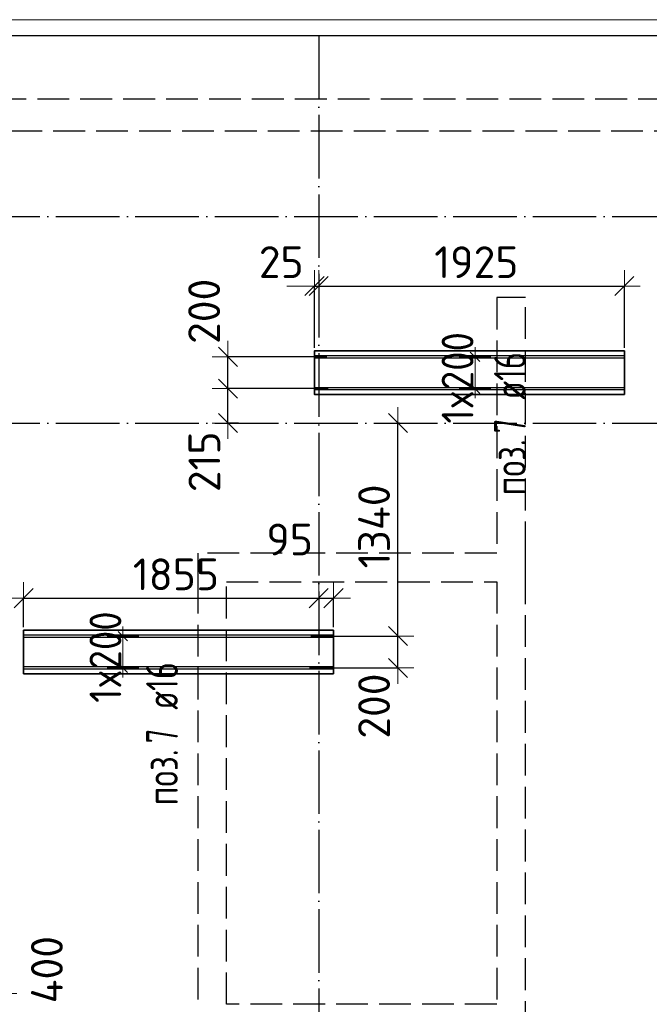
# Model space of a CAD drawing. Header units: millimetres. Extents: x 13527 to 139154, y -122592 to 61893.
# Tile 68 of 128: x 104979 to 108940, y -19760 to -13560. Entities that reach past the tile are written whole.
import ezdxf

# ---------------------------------------------------------------- set-up
doc = ezdxf.new("R2010")
doc.units = ezdxf.units.MM
doc.header["$PDMODE"] = 65
for name, pattern in [('______11', [500, 400, -50, 0, -50]), ('______2', [270, 200, -70]), ('______5', [1100, 800, -100, 100, -100])]:
    doc.linetypes.add(name, pattern=pattern)
for name, color, linetype, lineweight in [('Standard', 7, 'Continuous', 25), ('Размерная линия_ общее_1', 7, 'Continuous', 13), ('Стена_ общее', 7, 'Continuous', 35), ('Фундамент_ общее', 7, 'Continuous', 35)]:
    doc.layers.add(name, color=color, linetype=linetype, lineweight=lineweight)
doc.layers.add('Арм.стержн. Доп. Арм. ниж.зоны Х', color=7, linetype='Continuous', lineweight=35, true_color=0xff1cff)
doc.layers.add('Осевая линия_ общее', color=7, linetype='______5', lineweight=13, true_color=0xa0a0a0)
doc.styles.add('ISOCPEUR', font='ISOCPEUR')
doc.dimstyles.new('DIMSTYLE_11', dxfattribs={"dimtxt": 200, "dimasz": 200, "dimexe": 0, "dimexo": 0, "dimgap": 100, "dimtad": 0, "dimdec": 0, "dimrnd": 5, "dimzin": 12, "dimdsep": 46, "dimtxsty": 'ISOCPEUR', "dimblk1": 'ALL_ML_STRICH', "dimblk2": 'ALL_ML_STRICH', "dimsah": 1, "dimcen": 0, "dimclrd": 7, "dimclre": 256, "dimclrt": 7, "dimadec": 0, "dimazin": 0, "dimtfac": 1, "dimtdec": 0, "dimtix": 1, "dimtmove": 2, "dimatfit": 3, "dimfxl": 0, "dimtvp": 1.2, "dimtzin": 0, "dimlwd": 0, "dimlwe": -3, "dimarcsym": 0})
doc.dimstyles.new('DIMSTYLE_8', dxfattribs={"dimtxt": 200, "dimasz": 200, "dimexe": 0, "dimexo": 0, "dimgap": 100, "dimtad": 2, "dimdec": 0, "dimrnd": 5, "dimzin": 12, "dimdsep": 46, "dimtxsty": 'ISOCPEUR', "dimblk1": 'ALL_ML_STRICH', "dimblk2": 'ALL_ML_STRICH', "dimsah": 1, "dimcen": 0, "dimclrd": 7, "dimclre": 256, "dimclrt": 7, "dimadec": 0, "dimazin": 0, "dimtfac": 1, "dimtdec": 0, "dimtix": 1, "dimtmove": 2, "dimatfit": 3, "dimfxl": 0, "dimtvp": 1.2, "dimtzin": 0, "dimlwd": 0, "dimlwe": -3, "dimarcsym": 0})
doc.dimstyles.new('DIMSTYLE_9', dxfattribs={"dimtxt": 200, "dimasz": 200, "dimexe": 0, "dimexo": 0, "dimgap": 100, "dimtad": 2, "dimdec": 0, "dimrnd": 5, "dimzin": 12, "dimdsep": 46, "dimtxsty": 'ISOCPEUR', "dimblk1": 'ALL_ML_STRICH', "dimblk2": 'ALL_ML_STRICH', "dimsah": 1, "dimcen": 0, "dimclrd": 7, "dimclre": 256, "dimclrt": 7, "dimadec": 0, "dimazin": 0, "dimtfac": 1, "dimtdec": 0, "dimtix": 1, "dimtmove": 2, "dimatfit": 3, "dimfxl": 0, "dimtzin": 0, "dimlwd": 0, "dimlwe": -3, "dimarcsym": 0})

# ---------------------------------------------------------------- blocks, each defined once
blk = doc.blocks.new('СЛОЖНЫЙ_ОБЪЕКТ_1')
at = {"layer": 'Стена_ общее', "color": 9, "linetype": '______2', "lineweight": -3, "true_color": 0xc7c7c7, "transparency": 33554687}
for p, q in [((110690, -14060), (102830, -14060)), ((103030, -14260), (110690, -14260)), ((107980, -15310), (107980, -16920)), ((108160, -15310), (107980, -15310)), ((108160, -16920), (108160, -15310)), ((106100, -16920), (106100, -17100)), ((107980, -16920), (106100, -16920)), ((108160, -17100), (108160, -16920)), ((106100, -17100), (106100, -19760)), ((106280, -17100), (107980, -17100)), ((106280, -19760), (106280, -17100)), ((107980, -17100), (107980, -19760)), ((108160, -19940), (108160, -17100)), ((107980, -19760), (106280, -19760))]:
    blk.add_line(p, q, dxfattribs=at)
blk = doc.blocks.new('ALL_ML_STRICH')
at = {"color": 0, "linetype": 'ByBlock', "lineweight": -2}
for p, q in [((0, -0.5), (0, 0.5)), ((-1, 0), (0.5, 0)), ((-0.3, -0.3), (0.3, 0.3))]:
    blk.add_line(p, q, dxfattribs=at)
blk = doc.blocks.new('*D158')
at = {"layer": 'DEFPOINTS', "color": 7, "linetype": 'Continuous', "lineweight": 13, "transparency": 33554687}
for p in [(106833.4, -15237.1), (106860, -15234.4), (106833.4, -15646)]:
    blk.add_point(p, dxfattribs=at)
at = {"layer": 'Размерная линия_ общее_1', "color": 253, "linetype": 'Continuous', "lineweight": -2, "true_color": 0xa0a0a0, "transparency": 33554687}
for p, q in [((106833.4, -15626), (106833.4, -15237.1)), ((106860, -15237.1), (106860, -15237.1))]:
    blk.add_line(p, q, dxfattribs=at)
at = {"layer": 'Размерная линия_ общее_1', "color": 7, "linetype": 'Continuous', "lineweight": -2, "transparency": 33554687}
blk.add_line((106833.4, -15237.1), (106860, -15237.1), dxfattribs=at)
at = {"layer": 'Размерная линия_ общее_1', "color": 7, "linetype": 'Continuous', "lineweight": 13, "transparency": 33554687, "xscale": 200, "yscale": 200, "zscale": 200}
blk.add_blockref('ALL_ML_STRICH', (106860, -15237.1), dxfattribs=at)
at = {"layer": 'Размерная линия_ общее_1', "color": 7, "linetype": 'Continuous', "lineweight": 13, "transparency": 33554687, "xscale": 200, "yscale": 200, "zscale": 200, "rotation": 180}
blk.add_blockref('ALL_ML_STRICH', (106833.4, -15237.1), dxfattribs=at)
at = {"layer": 'Размерная линия_ общее_1', "color": 7, "linetype": 'Continuous', "lineweight": 13, "transparency": 33554687, "insert": (106624.2, -15086.5), "char_height": 200, "width": 400, "attachment_point": 5, "style": 'ISOCPEUR'}
blk.add_mtext('\\A1;{25}', dxfattribs=at)
blk = doc.blocks.new('*D159')
at = {"layer": 'DEFPOINTS', "color": 7, "linetype": 'Continuous', "lineweight": 13, "transparency": 33554687}
for p in [(106860, -15234.4), (106860, -15237.1), (108783.4, -15646)]:
    blk.add_point(p, dxfattribs=at)
at = {"layer": 'Размерная линия_ общее_1', "color": 253, "linetype": 'Continuous', "lineweight": -2, "true_color": 0xa0a0a0, "transparency": 33554687}
for p, q in [((106860, -15237.1), (106860, -15237.1)), ((108783.4, -15626), (108783.4, -15237.1))]:
    blk.add_line(p, q, dxfattribs=at)
at = {"layer": 'Размерная линия_ общее_1', "color": 7, "linetype": 'Continuous', "lineweight": -2, "transparency": 33554687}
blk.add_line((106860, -15237.1), (108783.4, -15237.1), dxfattribs=at)
at = {"layer": 'Размерная линия_ общее_1', "color": 7, "linetype": 'Continuous', "lineweight": 13, "transparency": 33554687, "xscale": 200, "yscale": 200, "zscale": 200, "rotation": 180}
blk.add_blockref('ALL_ML_STRICH', (106860, -15237.1), dxfattribs=at)
at = {"layer": 'Размерная линия_ общее_1', "color": 7, "linetype": 'Continuous', "lineweight": 13, "transparency": 33554687, "xscale": 200, "yscale": 200, "zscale": 200}
blk.add_blockref('ALL_ML_STRICH', (108783.4, -15237.1), dxfattribs=at)
at = {"layer": 'Размерная линия_ общее_1', "color": 7, "linetype": 'Continuous', "lineweight": 13, "transparency": 33554687, "insert": (107851.7, -15087.1), "char_height": 200, "width": 800, "attachment_point": 5, "style": 'ISOCPEUR'}
blk.add_mtext('\\A1;{1925}', dxfattribs=at)
blk = doc.blocks.new('*D160')
at = {"layer": 'DEFPOINTS', "color": 7, "linetype": 'Continuous', "lineweight": 13, "transparency": 33554687}
for p in [(105002.9, -17202.5), (106860, -17197), (105002.9, -17404.6)]:
    blk.add_point(p, dxfattribs=at)
at = {"layer": 'Размерная линия_ общее_1', "color": 253, "linetype": 'Continuous', "lineweight": -2, "true_color": 0xa0a0a0, "transparency": 33554687}
for p, q in [((105002.9, -17384.6), (105002.9, -17202.5)), ((106860, -17177), (106860, -17202.5))]:
    blk.add_line(p, q, dxfattribs=at)
at = {"layer": 'Размерная линия_ общее_1', "color": 7, "linetype": 'Continuous', "lineweight": -2, "transparency": 33554687}
blk.add_line((105002.9, -17202.5), (106860, -17202.5), dxfattribs=at)
at = {"layer": 'Размерная линия_ общее_1', "color": 7, "linetype": 'Continuous', "lineweight": 13, "transparency": 33554687, "xscale": 200, "yscale": 200, "zscale": 200, "rotation": 180}
blk.add_blockref('ALL_ML_STRICH', (105002.9, -17202.5), dxfattribs=at)
at = {"layer": 'Размерная линия_ общее_1', "color": 7, "linetype": 'Continuous', "lineweight": 13, "transparency": 33554687, "xscale": 200, "yscale": 200, "zscale": 200}
blk.add_blockref('ALL_ML_STRICH', (106860, -17202.5), dxfattribs=at)
at = {"layer": 'Размерная линия_ общее_1', "color": 7, "linetype": 'Continuous', "lineweight": 13, "transparency": 33554687, "insert": (105961.5, -17052.5), "char_height": 200, "width": 800, "attachment_point": 5, "style": 'ISOCPEUR'}
blk.add_mtext('\\A1;{1855}', dxfattribs=at)
blk = doc.blocks.new('*D161')
at = {"layer": 'DEFPOINTS', "color": 7, "linetype": 'Continuous', "lineweight": 13, "transparency": 33554687}
for p in [(106860, -17197), (106860, -17202.5), (106952.9, -17404.6)]:
    blk.add_point(p, dxfattribs=at)
at = {"layer": 'Размерная линия_ общее_1', "color": 253, "linetype": 'Continuous', "lineweight": -2, "true_color": 0xa0a0a0, "transparency": 33554687}
for p, q in [((106860, -17177), (106860, -17202.5)), ((106952.9, -17384.6), (106952.9, -17202.5))]:
    blk.add_line(p, q, dxfattribs=at)
at = {"layer": 'Размерная линия_ общее_1', "color": 7, "linetype": 'Continuous', "lineweight": -2, "transparency": 33554687}
blk.add_line((106860, -17202.5), (106952.9, -17202.5), dxfattribs=at)
at = {"layer": 'Размерная линия_ общее_1', "color": 7, "linetype": 'Continuous', "lineweight": 13, "transparency": 33554687, "xscale": 200, "yscale": 200, "zscale": 200}
blk.add_blockref('ALL_ML_STRICH', (106952.9, -17202.5), dxfattribs=at)
at = {"layer": 'Размерная линия_ общее_1', "color": 7, "linetype": 'Continuous', "lineweight": 13, "transparency": 33554687, "xscale": 200, "yscale": 200, "zscale": 200, "rotation": 180}
blk.add_blockref('ALL_ML_STRICH', (106860, -17202.5), dxfattribs=at)
at = {"layer": 'Размерная линия_ общее_1', "color": 7, "linetype": 'Continuous', "lineweight": 13, "transparency": 33554687, "insert": (106677.2, -16833), "char_height": 200, "width": 400, "attachment_point": 5, "style": 'ISOCPEUR'}
blk.add_mtext('\\A1;{95}', dxfattribs=at)
blk = doc.blocks.new('*D162')
at = {"layer": 'DEFPOINTS', "color": 7, "linetype": 'Continuous', "lineweight": 13, "transparency": 33554687}
for p in [(106789.4, -17441.6), (106782.8, -17641.6), (107358.2, -17641.6)]:
    blk.add_point(p, dxfattribs=at)
at = {"layer": 'Размерная линия_ общее_1', "color": 253, "linetype": 'Continuous', "lineweight": -2, "true_color": 0xa0a0a0, "transparency": 33554687}
for p, q in [((106809.4, -17441.6), (107358.2, -17441.6)), ((106802.8, -17641.6), (107358.2, -17641.6))]:
    blk.add_line(p, q, dxfattribs=at)
at = {"layer": 'Размерная линия_ общее_1', "color": 7, "linetype": 'Continuous', "lineweight": -2, "transparency": 33554687}
blk.add_line((107358.2, -17641.6), (107358.2, -17441.6), dxfattribs=at)
at = {"layer": 'Размерная линия_ общее_1', "color": 7, "linetype": 'Continuous', "lineweight": 13, "transparency": 33554687, "xscale": 200, "yscale": 200, "zscale": 200}
for p, rotation in [((107358.2, -17441.6), 90), ((107358.2, -17641.6), 270)]:
    blk.add_blockref('ALL_ML_STRICH', p, dxfattribs=dict(at, rotation=rotation))
at = {"layer": 'Размерная линия_ общее_1', "color": 7, "linetype": 'Continuous', "lineweight": 13, "transparency": 33554687, "insert": (107208.2, -17882.3), "char_height": 200, "width": 600, "attachment_point": 5, "rotation": 90, "style": 'ISOCPEUR'}
blk.add_mtext('\\A1;{200}', dxfattribs=at)
blk = doc.blocks.new('*D163')
at = {"layer": 'DEFPOINTS', "color": 7, "linetype": 'Continuous', "lineweight": 13, "transparency": 33554687}
for p in [(107347.5, -16100), (106789.4, -17441.6), (107358.2, -17441.6)]:
    blk.add_point(p, dxfattribs=at)
at = {"layer": 'Размерная линия_ общее_1', "color": 253, "linetype": 'Continuous', "lineweight": -2, "true_color": 0xa0a0a0, "transparency": 33554687}
for p, q in [((107367.5, -16100), (107358.2, -16100)), ((106809.4, -17441.6), (107358.2, -17441.6))]:
    blk.add_line(p, q, dxfattribs=at)
at = {"layer": 'Размерная линия_ общее_1', "color": 7, "linetype": 'Continuous', "lineweight": -2, "transparency": 33554687}
blk.add_line((107358.2, -17441.6), (107358.2, -16100), dxfattribs=at)
at = {"layer": 'Размерная линия_ общее_1', "color": 7, "linetype": 'Continuous', "lineweight": 13, "transparency": 33554687, "xscale": 200, "yscale": 200, "zscale": 200}
for p, rotation in [((107358.2, -16100), 90), ((107358.2, -17441.6), 270)]:
    blk.add_blockref('ALL_ML_STRICH', p, dxfattribs=dict(at, rotation=rotation))
at = {"layer": 'Размерная линия_ общее_1', "color": 7, "linetype": 'Continuous', "lineweight": 13, "transparency": 33554687, "insert": (107208.2, -16750.8), "char_height": 200, "width": 800, "attachment_point": 5, "rotation": 90, "style": 'ISOCPEUR'}
blk.add_mtext('\\A1;{1340}', dxfattribs=at)
blk = doc.blocks.new('*D164')
at = {"layer": 'DEFPOINTS', "color": 7, "linetype": 'Continuous', "lineweight": 13, "transparency": 33554687}
for p in [(106939.8, -15883), (106288.7, -16100), (106375.9, -16100)]:
    blk.add_point(p, dxfattribs=at)
at = {"layer": 'Размерная линия_ общее_1', "color": 253, "linetype": 'Continuous', "lineweight": -2, "true_color": 0xa0a0a0, "transparency": 33554687}
for p, q in [((106919.8, -15883), (106288.7, -15883)), ((106355.9, -16100), (106288.7, -16100))]:
    blk.add_line(p, q, dxfattribs=at)
at = {"layer": 'Размерная линия_ общее_1', "color": 7, "linetype": 'Continuous', "lineweight": -2, "transparency": 33554687}
blk.add_line((106288.7, -16100), (106288.7, -15883), dxfattribs=at)
at = {"layer": 'Размерная линия_ общее_1', "color": 7, "linetype": 'Continuous', "lineweight": 13, "transparency": 33554687, "xscale": 200, "yscale": 200, "zscale": 200}
for p, rotation in [((106288.7, -15883), 90), ((106288.7, -16100), 270)]:
    blk.add_blockref('ALL_ML_STRICH', p, dxfattribs=dict(at, rotation=rotation))
at = {"layer": 'Размерная линия_ общее_1', "color": 7, "linetype": 'Continuous', "lineweight": 13, "transparency": 33554687, "insert": (106140.6, -16344), "char_height": 200, "width": 600, "attachment_point": 5, "rotation": 90, "style": 'ISOCPEUR'}
blk.add_mtext('\\A1;{215}', dxfattribs=at)
blk = doc.blocks.new('*D165')
at = {"layer": 'DEFPOINTS', "color": 7, "linetype": 'Continuous', "lineweight": 13, "transparency": 33554687}
for p in [(106931.9, -15683), (106288.7, -15883), (106939.8, -15883)]:
    blk.add_point(p, dxfattribs=at)
at = {"layer": 'Размерная линия_ общее_1', "color": 253, "linetype": 'Continuous', "lineweight": -2, "true_color": 0xa0a0a0, "transparency": 33554687}
for p, q in [((106911.9, -15683), (106288.7, -15683)), ((106919.8, -15883), (106288.7, -15883))]:
    blk.add_line(p, q, dxfattribs=at)
at = {"layer": 'Размерная линия_ общее_1', "color": 7, "linetype": 'Continuous', "lineweight": -2, "transparency": 33554687}
blk.add_line((106288.7, -15883), (106288.7, -15683), dxfattribs=at)
at = {"layer": 'Размерная линия_ общее_1', "color": 7, "linetype": 'Continuous', "lineweight": 13, "transparency": 33554687, "xscale": 200, "yscale": 200, "zscale": 200}
for p, rotation in [((106288.7, -15683), 90), ((106288.7, -15883), 270)]:
    blk.add_blockref('ALL_ML_STRICH', p, dxfattribs=dict(at, rotation=rotation))
at = {"layer": 'Размерная линия_ общее_1', "color": 7, "linetype": 'Continuous', "lineweight": 13, "transparency": 33554687, "insert": (106139.1, -15396.3), "char_height": 200, "width": 600, "attachment_point": 5, "rotation": 90, "style": 'ISOCPEUR'}
blk.add_mtext('\\A1;{200}', dxfattribs=at)
blk = doc.blocks.new('*D171')
at = {"layer": 'DEFPOINTS', "color": 7, "linetype": 'Continuous', "lineweight": 13, "transparency": 33554687}
for p in [(104231.8, -19691.9), (104247.3, -20091.9), (104861, -20091.9)]:
    blk.add_point(p, dxfattribs=at)
at = {"layer": 'Размерная линия_ общее_1', "color": 253, "linetype": 'Continuous', "lineweight": -2, "true_color": 0xa0a0a0, "transparency": 33554687}
for p, q in [((104251.8, -19691.9), (104861, -19691.9)), ((104267.3, -20091.9), (104861, -20091.9))]:
    blk.add_line(p, q, dxfattribs=at)
at = {"layer": 'Размерная линия_ общее_1', "color": 7, "linetype": 'Continuous', "lineweight": -2, "transparency": 33554687}
blk.add_line((104861, -20091.9), (104861, -19691.9), dxfattribs=at)
at = {"layer": 'Размерная линия_ общее_1', "color": 7, "linetype": 'Continuous', "lineweight": 13, "transparency": 33554687, "xscale": 200, "yscale": 200, "zscale": 200}
for p, rotation in [((104861, -19691.9), 90), ((104861, -20091.9), 270)]:
    blk.add_blockref('ALL_ML_STRICH', p, dxfattribs=dict(at, rotation=rotation))
at = {"layer": 'Размерная линия_ общее_1', "color": 7, "linetype": 'Continuous', "lineweight": 13, "transparency": 33554687, "insert": (105149.8, -19542), "char_height": 200, "width": 600, "attachment_point": 5, "rotation": 90, "style": 'ISOCPEUR'}
blk.add_mtext('\\A1;{400}', dxfattribs=at)

msp = doc.modelspace()

# ---------------------------------------------------------------- linework, layer by layer
at = {"layer": 'Standard', "color": 7, "linetype": 'Continuous', "lineweight": 13, "transparency": 33554687}
msp.add_lwpolyline([(75100, -30750), (117980, -30750), (117980, -13560), (75100, -13560), (75100, -30750)], dxfattribs=at)
at = {"layer": 'Арм.стержн. Доп. Арм. ниж.зоны Х', "color": 7, "linetype": 'Continuous', "lineweight": 13, "transparency": 33554687}
for p, q in [((107843.6, -15683), (107843.6, -15623)), ((107843.6, -15883), (107843.6, -15683)), ((107843.6, -15883), (107843.6, -15943)), ((105627.9, -17441.6), (105627.9, -17381.6)), ((105627.9, -17641.6), (105627.9, -17441.6)), ((105627.9, -17641.6), (105627.9, -17701.6))]:
    msp.add_line(p, q, dxfattribs=at)
at = {"layer": 'Арм.стержн. Доп. Арм. ниж.зоны Х', "color": 253, "linetype": 'Continuous', "lineweight": -3, "true_color": 0xa0a0a0, "transparency": 33554687}
for p, q in [((107843.6, -15683), (107743.6, -15683)), ((107843.6, -15683), (107943.6, -15683)), ((107843.6, -15883), (107743.6, -15883)), ((107843.6, -15883), (107943.6, -15883)), ((105627.9, -17441.6), (105527.9, -17441.6)), ((105627.9, -17441.6), (105727.9, -17441.6)), ((105627.9, -17641.6), (105527.9, -17641.6)), ((105627.9, -17641.6), (105727.9, -17641.6))]:
    msp.add_line(p, q, dxfattribs=at)
at = {"layer": 'Арм.стержн. Доп. Арм. ниж.зоны Х', "color": 7, "linetype": 'Continuous', "lineweight": 25, "transparency": 33554687}
for p, q in [((107873.6, -15713), (107813.6, -15653)), ((107873.6, -15913), (107813.6, -15853)), ((105657.9, -17471.6), (105597.9, -17411.6)), ((105657.9, -17671.6), (105597.9, -17611.6))]:
    msp.add_line(p, q, dxfattribs=at)
at = {"layer": 'Арм.стержн. Доп. Арм. ниж.зоны Х', "color": 52, "linetype": 'Continuous', "lineweight": 35, "transparency": 33554687}
for points in [[(108783.4, -15646), (106833.4, -15646), (106833.4, -15920), (108783.4, -15920), (108783.4, -15646)], [(106952.9, -17404.6), (105002.9, -17404.6), (105002.9, -17678.6), (106952.9, -17678.6), (106952.9, -17404.6)]]:
    msp.add_lwpolyline(points, dxfattribs=at)
at = {"layer": 'Арм.стержн. Доп. Арм. ниж.зоны Х', "color": 7, "linetype": 'Continuous', "lineweight": 25, "transparency": 33554687}
for points in [[(106833.4, -15675), (108783.4, -15675), (108783.4, -15691), (106833.4, -15691), (106833.4, -15675)], [(106833.4, -15875), (108783.4, -15875), (108783.4, -15891), (106833.4, -15891), (106833.4, -15875)], [(105002.9, -17433.6), (106952.9, -17433.6), (106952.9, -17449.6), (105002.9, -17449.6), (105002.9, -17433.6)], [(105002.9, -17633.6), (106952.9, -17633.6), (106952.9, -17649.6), (105002.9, -17649.6), (105002.9, -17633.6)]]:
    msp.add_lwpolyline(points, dxfattribs=at)
at = {"layer": 'Осевая линия_ общее', "color": 253, "linetype": '______11', "lineweight": -3, "true_color": 0xa0a0a0, "transparency": 33554687}
for p, q in [((106860, -13660), (106860, -31877.9)), ((75200, -14800), (119325.4, -14800)), ((75200, -16100), (119325.4, -16100))]:
    msp.add_line(p, q, dxfattribs=at)
at = {"layer": 'Фундамент_ общее', "color": 7, "lineweight": 25, "transparency": 33554687}
msp.add_line((102430, -13660), (111290, -13660), dxfattribs=at)
at = {"layer": 'Фундамент_ общее', "color": 7, "linetype": 'Continuous', "lineweight": 25, "transparency": 33554687}
msp.add_line((102430, -13660), (111290, -13660), dxfattribs=at)

# ---------------------------------------------------------------- block references
at = {"layer": 'Стена_ общее', "color": 9, "linetype": '______2', "lineweight": -3, "true_color": 0xc7c7c7, "transparency": 33554687}
msp.add_blockref('СЛОЖНЫЙ_ОБЪЕКТ_1', (0, 0), dxfattribs=at)

# ---------------------------------------------------------------- texts
at = {"layer": 'Арм.стержн. Доп. Арм. ниж.зоны Х', "color": 7, "linetype": 'Continuous', "lineweight": 13, "transparency": 33554687, "char_height": 200, "width": 748.684, "attachment_point": 7, "rotation": 90, "style": 'ISOCPEUR'}
for insert in [(107833.6, -16103), (105617.9, -17861.6)]:
    msp.add_mtext('\\W0.89;1x200', dxfattribs=dict(at, insert=insert))
at = {"layer": 'Арм.стержн. Доп. Арм. ниж.зоны Х', "color": 7, "linetype": 'Continuous', "lineweight": 25, "transparency": 33554687, "char_height": 200, "attachment_point": 7, "rotation": 90, "style": 'ISOCPEUR'}
for s, insert, width in [('\\W0.74; ø16 ', (108163, -16047.2), 624.254), ('\\W0.65;7', (108163, -16163.9), 181.337), ('\\W0.77;поз.', (108163, -16555.6), 468.039), ('\\W0.74; ø16 ', (105974.1, -17999.6), 624.254), ('\\W0.65;7', (105974.1, -18116.3), 181.337), ('\\W0.77;поз.', (105974.1, -18507.9), 468.039)]:
    msp.add_mtext(s, dxfattribs=dict(at, insert=insert, width=width))

# ---------------------------------------------------------------- dimensions: what is measured, and where the dimension line sits
at = {"layer": 'Размерная линия_ общее_1', "color": 7, "linetype": 'Continuous', "lineweight": 13, "transparency": 33554687}
for base, p1, p2, dimstyle, picture, middle in [((106860, -15237.1), (106833.4, -15626), (106860, -15237.1), 'DIMSTYLE_8', '*D158', (106624.2, -15086.5)), ((108783.4, -15237.1), (106860, -15237.1), (108783.4, -15626), 'DIMSTYLE_9', '*D159', (107851.7, -15087.1)), ((106952.9, -17202.5), (106860, -17177), (106952.9, -17384.6), 'DIMSTYLE_8', '*D161', (106677.2, -16833)), ((106860, -17202.5), (105002.9, -17384.6), (106860, -17177), 'DIMSTYLE_9', '*D160', (105961.5, -17052.5))]:
    dim = msp.add_linear_dim(base=base, p1=p1, p2=p2, dimstyle=dimstyle, override={"dimpost": '<>', "dimclrd": 7, "dimclre": 253, "dimclrt": 7, "dimlwd": 0, "dimlwe": 65533}, dxfattribs=at)
    dim.commit()
    dim.dimension.update_dxf_attribs({"geometry": picture, "text_midpoint": middle, "dimtype": 160})
for base, p1, p2, dimstyle, picture, middle in [((106288.7, -15683), (106919.8, -15883), (106911.9, -15683), 'DIMSTYLE_8', '*D165', (106139.1, -15396.3)), ((106288.7, -15883), (106355.9, -16100), (106919.8, -15883), 'DIMSTYLE_8', '*D164', (106140.6, -16344)), ((107358.2, -16100), (106809.4, -17441.6), (107367.5, -16100), 'DIMSTYLE_9', '*D163', (107208.2, -16750.8)), ((107358.2, -17441.6), (106802.8, -17641.6), (106809.4, -17441.6), 'DIMSTYLE_8', '*D162', (107208.2, -17882.3)), ((104861, -19691.9), (104267.3, -20091.9), (104251.8, -19691.9), 'DIMSTYLE_11', '*D171', (105149.8, -19542))]:
    dim = msp.add_linear_dim(base=base, p1=p1, p2=p2, angle=90, dimstyle=dimstyle, override={"dimpost": '<>', "dimclrd": 7, "dimclre": 253, "dimclrt": 7, "dimlwd": 0, "dimlwe": 65533}, dxfattribs=at)
    dim.commit()
    dim.dimension.update_dxf_attribs({"geometry": picture, "text_midpoint": middle, "dimtype": 160})

doc.saveas('drawing.dxf')
